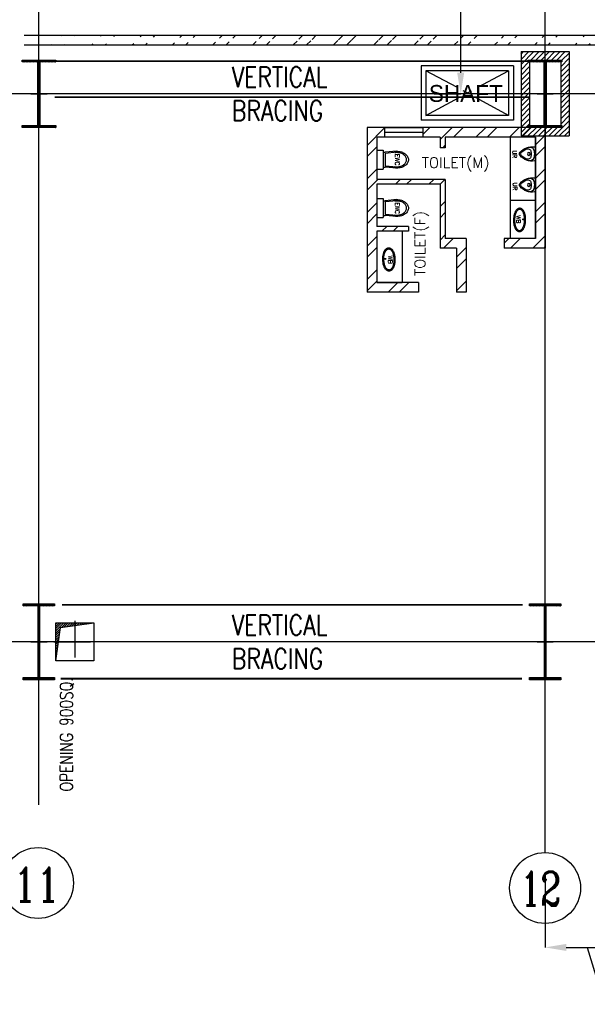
# Model space of a CAD drawing. Extents: x 361682 to 759535, y 756798 to 1113679.
# Tile 22 of 80: x 533034 to 546490, y 761104 to 784463. Entities that reach past the tile are written whole.
import ezdxf

# ---------------------------------------------------------------- set-up
doc = ezdxf.new("R2010")
doc.units = 0
doc.header["$LTSCALE"] = 700
doc.header["$MEASUREMENT"] = 0
doc.header["$PDMODE"] = 2
doc.header["$PDSIZE"] = -1
doc.linetypes.add('CENTER', pattern=[2, 1.25, -0.25, 0.25, -0.25])
doc.layers.get('0').update_dxf_attribs({"linetype": 'CONTINUOUS'})
doc.layers.get('DEFPOINTS').update_dxf_attribs({"linetype": 'CONTINUOUS'})
for name, color, linetype in [('BRACING', 7, 'CONTINUOUS'), ('CEN', 2, 'CENTER'), ('COL', 1, 'CONTINUOUS'), ('DIM', 4, 'CONTINUOUS'), ('EXPERIMENT', 210, 'CONTINUOUS'), ('FIXTURES', 11, 'CONTINUOUS'), ('GRID', 9, 'CONTINUOUS'), ('LAYOUT', 4, 'CONTINUOUS'), ('OPENING', 3, 'CONTINUOUS'), ('ROOM', 7, 'CONTINUOUS'), ('TEXT', 4, 'CONTINUOUS'), ('WALL', 7, 'CONTINUOUS')]:
    doc.layers.add(name, color=color, linetype=linetype)
doc.styles.add('HTX11', font='O8111901')
doc.styles.add('ROMANC', font='romanc')
doc.styles.add('ROMANS', font='romans.shx')
doc.styles.add('ROMANT', font='ROMANT')
doc.dimstyles.new('K2', dxfattribs={"dimtxt": 700, "dimasz": 500, "dimexe": 500, "dimexo": 200, "dimgap": 200, "dimtad": 1, "dimdec": 0, "dimzin": 0, "dimdsep": 46, "dimtxsty": 'ROMANT', "dimcen": 0.09, "dimclrd": 256, "dimclre": 9, "dimclrt": 256, "dimadec": 0, "dimazin": 0, "dimtfac": 1, "dimtdec": 0, "dimtofl": 0, "dimtmove": 1, "dimatfit": 3, "dimfxl": 0.18, "dimtolj": 1, "dimtzin": 0, "dimarcsym": 0})

# ---------------------------------------------------------------- blocks, each defined once
blk = doc.blocks.new('C-ROW COLUMN')
at = {"layer": 'COL'}
h = blk.add_hatch(dxfattribs=at)
h.set_pattern_fill('ANSI31', color=256, scale=200, style=0)
h.set_pattern_definition([(45, (-1315.907, -6.545), (-17.6776695, 17.6776695), [])])
h.paths.add_polyline_path([(77855, 120865), (77055, 120865), (77055, 120820), (77855, 120820)])
h.paths.add_polyline_path([(77478, 120820), (77433, 120820), (77433, 119310), (77478, 119310)])
h.paths.add_polyline_path([(77855, 119310), (77055, 119310), (77055, 119265), (77855, 119265)])
at = {"layer": 'CEN'}
for p, q in [((77455, 119265), (77455, 120865)), ((77264, 120065), (77647, 120065))]:
    blk.add_line(p, q, dxfattribs=at)
at = {"layer": 'COL'}
for points in [[(77055, 120865), (77855, 120865), (77855, 120820), (77055, 120820)], [(77433, 120820), (77478, 120820), (77478, 119310), (77433, 119310)], [(77055, 119310), (77855, 119310), (77855, 119265), (77055, 119265)]]:
    blk.add_lwpolyline(points, close=True, dxfattribs=at)
blk = doc.blocks.new('B-ROW COLUMN')
at = {"layer": 'COL'}
h = blk.add_hatch(dxfattribs=at)
h.set_pattern_fill('ANSI31', color=256, scale=200, style=0)
h.set_pattern_definition([(45, (155648.048, 63141.767), (-17.67767, 17.67767), [])])
h.paths.add_polyline_path([(171220, 85178), (171960, 85178), (171960, 85128), (171220, 85128)])
h.paths.add_polyline_path([(171574, 86878), (171606, 86878), (171606, 85178), (171574, 85178)])
h.paths.add_polyline_path([(171220, 86928), (171960, 86928), (171960, 86878), (171220, 86878)])
blk.add_line((171590, 85128), (171590, 86928))
at = {"layer": 'CEN'}
for p, q in [((171590, 85128), (171590, 86928)), ((171399, 86028), (171782, 86028))]:
    blk.add_line(p, q, dxfattribs=at)
at = {"layer": 'COL'}
for points in [[(171220, 86928), (171960, 86928), (171960, 86878), (171220, 86878)], [(171574, 86878), (171606, 86878), (171606, 85178), (171574, 85178)], [(171220, 85178), (171960, 85178), (171960, 85128), (171220, 85128)]]:
    blk.add_lwpolyline(points, close=True, dxfattribs=at)
blk = doc.blocks.new('*D315')
at = {"layer": 'DEFPOINTS', "color": 0, "transparency": 16777216}
for p in [(542859, 793705), (543489, 793705), (542859, 782705)]:
    blk.add_point(p, dxfattribs=at)
at = {"layer": 'DIM', "color": 9, "lineweight": -2, "transparency": 16777216}
for p, q in [((542859, 793705), (543489, 793705)), ((542859, 782705), (543489, 782705))]:
    blk.add_line(p, q, dxfattribs=at)
at = {"layer": 'DIM', "lineweight": -2, "transparency": 16777216}
blk.add_line((543489, 783205), (543489, 793205), dxfattribs=at)
at = {"layer": 'DIM', "transparency": 16777216}
for points in [[(543405, 793205), (543572, 793205), (543489, 793705)], [(543405, 783205), (543572, 783205), (543489, 782705)]]:
    blk.add_solid(points, dxfattribs=at)
at = {"layer": 'DIM', "transparency": 16777216, "insert": (542939, 788205), "char_height": 700, "attachment_point": 5, "rotation": 90, "style": 'ROMANT'}
blk.add_mtext('\\A1;11000', dxfattribs=at)
blk = doc.blocks.new('EWC')
at = {"layer": 'FIXTURES'}
for p, q in [((-225, 0), (225, 0)), ((-225, 0), (-225, -150)), ((225, 0), (225, -150)), ((-225, -150), (225, -150)), ((-200, -475), (-175, -200)), ((-175, -150), (-175, -200)), ((-175, -477), (-150, -200)), ((-150, -200), (150, -200)), ((175, -477), (150, -200)), ((175, -150), (175, -200)), ((200, -475), (175, -200))]:
    blk.add_line(p, q, dxfattribs=at)
for points in [[(-194, -407, 0.045361), (-200, -475, 0.073281), (-184, -584, 0.084248), (-141, -669, 0.106469), (-73, -731, 0.130159), (0, -750, 0.130159)], [(-170, -426, 0.045361), (-175, -477, 0.078863), (-161, -565, 0.088085), (-124, -635, 0.105295), (-65, -684, 0.12183), (0, -700, 0.12183), (65, -684, 0.105295), (124, -635, 0.088085), (161, -565, 0.078863), (175, -477, 0.078863)], [(0, -750, 0.130159), (73, -731, 0.106469), (141, -669, 0.084248), (184, -584, 0.073281), (200, -475, 0.045361), (194, -407, 0.084248)], [(175, -477, 0.045361), (170, -426, 0.088085)]]:
    blk.add_lwpolyline(points, format="xyb", dxfattribs=at)
blk = doc.blocks.new('UR')
at = {"layer": 'FIXTURES'}
blk.add_line((141, 0), (-141, 0), dxfattribs=at)
blk.add_circle((1, -155), 35, dxfattribs=at)
for centre, radius, start, end in [((212, -77), 382, 171.7869, 228.8604), ((-141, -25), 25.5, 90, 171.7869), ((-57, -136), 106, 96.56, 189.9101), ((-48, -181), 76.3, 98.4336, 208.0724), ((212, -77), 357, 203.2652, 228.8604), ((-212, -77), 357, 311.1395, 336.7347), ((-212, -77), 382, 311.1395, 8.2132), ((48, -181), 76.3, 331.9275, 81.5664), ((57, -136), 106, 350.0899, 83.4401), ((141, -25), 25.5, 8.2132, 90), ((0, -320), 59.5, 228.8603, 311.1396), ((0, -320), 34, 228.8604, 311.1395)]:
    blk.add_arc(centre, radius, start, end, dxfattribs=at)
at = {"layer": 'FIXTURES', "linetype": 'Continuous'}
for radius, start, end in [(396, 79.9294, 100.0706), (320, 79.4062, 100.5938)]:
    blk.add_arc((0, -421), radius, start, end, dxfattribs=at)
blk = doc.blocks.new('*D376')
at = {"layer": 'DEFPOINTS', "color": 0, "transparency": 16777216}
for p in [(547490, 764705), (545490, 764208), (547490, 762454)]:
    blk.add_point(p, dxfattribs=at)
at = {"layer": 'DIM', "color": 9, "lineweight": -2, "transparency": 16777216}
for p, q in [((547490, 764705), (547490, 762454)), ((545490, 764208), (545490, 762454))]:
    blk.add_line(p, q, dxfattribs=at)
at = {"layer": 'DIM', "lineweight": -2, "transparency": 16777216}
for p, q in [((545990, 762454), (546990, 762454)), ((546490, 762454), (546895, 761104)), ((546895, 761104), (549761, 761104))]:
    blk.add_line(p, q, dxfattribs=at)
at = {"layer": 'DIM', "transparency": 16777216}
for points in [[(545990, 762538), (545990, 762371), (545490, 762454)], [(546990, 762538), (546990, 762371), (547490, 762454)]]:
    blk.add_solid(points, dxfattribs=at)
at = {"layer": 'DIM', "transparency": 16777216, "insert": (548328, 761654), "char_height": 700, "attachment_point": 5, "style": 'ROMANT'}
blk.add_mtext('\\A1;2000', dxfattribs=at)

msp = doc.modelspace()

# ---------------------------------------------------------------- hatches: boundary and pattern name
h = msp.add_hatch()
h.set_pattern_fill('ANSI32', color=256, scale=1800, style=0)
h.set_pattern_definition([(45, (397813.8, 645979.6), (-477.297, 477.297), []), (45, (398132, 645979.6), (-477.297, 477.297), [])])
edge = h.paths.add_edge_path()
edge.add_line((533139.5, 784094.9), (549179.5, 784094.9))
edge.add_line((533139.5, 783864.9), (549064.5, 783864.9))
h = msp.add_hatch()
h.set_pattern_fill('ANSI31', color=6, scale=700, style=0)
h.set_pattern_definition([(45, (984096.98, -31195.09), (-61.871843, 61.871843), [])])
h.paths.add_polyline_path([(545489.5, 781904.9), (545119.5, 781904.9), (545089.5, 781904.9), (545089.5, 781949.9), (545119.5, 781949.9), (545119.5, 782647.4), (544919.5, 782647.4), (544919.5, 781704.9), (545489.5, 781704.9)])
h.paths.add_polyline_path([(545119.5, 783459.9), (545089.5, 783459.9), (545089.5, 783504.9), (545889.5, 783504.9), (545889.5, 783459.9), (545859.5, 783459.9), (545859.5, 782762.4), (546059.5, 782762.4), (546059.5, 783704.9), (544919.5, 783704.9), (544919.5, 782762.4), (545119.5, 782762.4)])
h.paths.add_polyline_path([(546059.5, 782647.4), (545859.5, 782647.4), (545859.5, 781949.9), (545889.5, 781949.9), (545889.5, 781904.9), (545489.5, 781904.9), (545489.5, 781704.9), (546059.5, 781704.9)])
h.paths.add_polyline_path([(545119.5, 782704.9), (544919.5, 782704.9), (544919.5, 782647.4), (545119.5, 782647.4)])
h.paths.add_polyline_path([(545119.5, 782762.4), (544919.5, 782762.4), (544919.5, 782704.9), (545119.5, 782704.9)])
h.paths.add_polyline_path([(546059.5, 782704.9), (545859.5, 782704.9), (545859.5, 782647.4), (546059.5, 782647.4)])
h.paths.add_polyline_path([(546059.5, 782762.4), (545859.5, 782762.4), (545859.5, 782704.9), (546059.5, 782704.9)])
at = {"layer": 'OPENING'}
h = msp.add_hatch(dxfattribs=at)
h.set_pattern_fill('ANSI31', color=256, scale=300, style=0)
h.set_pattern_definition([(45, (380569.832, 685481.826), (-26.516504, 26.516504), [])])
h.paths.add_polyline_path([(533952.8, 769704.9), (533889.5, 769704.9), (533889.5, 769254.9)])
h.paths.add_polyline_path([(534000.4, 770044), (534339.5, 770091.7), (534339.5, 770154.9), (533889.5, 770154.9), (533889.5, 769704.9), (533952.8, 769704.9)])
h.paths.add_polyline_path([(534789.5, 770154.9), (534339.5, 770154.9), (534339.5, 770091.7)])
at = {"layer": 'WALL', "linetype": 'Continuous'}
h = msp.add_hatch(dxfattribs=at)
h.set_pattern_fill('ANSI32', color=9, scale=1500, angle=360, style=0)
h.set_pattern_definition([(45, (397813.8, 645979.6), (-397.7476, 397.7476), []), (45, (398078.95, 645979.6), (-397.7476, 397.7476), [])])
h.paths.add_polyline_path([(542592.5, 781904.9), (542592.5, 781674.9), (542999, 781674.9), (542999, 781424.9), (543124, 781424.9), (543124, 781674.9), (545259.5, 781674.9), (545259.5, 779274.9), (544519, 779274.9), (544519, 779044.9), (545489.5, 779044.9), (545489.5, 781904.9)])
h.paths.add_polyline_path([(541269, 780639.9), (541269, 779464.9), (541269, 777999.5), (542489, 777999.5), (542489, 778229.5), (541499, 778229.5), (541499, 779444.9), (542249, 779444.9), (542249, 779559.9), (541499, 779559.9), (541499, 780444.9), (541499, 780559.9), (542999, 780559.9), (542999, 780309.9), (542999, 780294.9), (542999, 779044.9), (543389, 779044.9), (543389, 777999.5), (543619, 777999.5), (543619, 779274.9), (543124, 779274.9), (543124, 780294.9), (543124, 780674.9), (541499, 780674.9), (541499, 780714.9), (541499, 781674.9), (541692.5, 781674.9), (541692.5, 781904.9), (541269, 781904.9)])

# ---------------------------------------------------------------- linework, layer by layer
at = {"color": 6}
for p, q in [((544919.5, 783704.9), (546059.5, 783704.9)), ((544919.5, 783704.9), (544919.5, 781704.9)), ((546059.5, 783704.9), (546059.5, 781704.9)), ((545119.5, 783504.9), (545119.5, 781904.9)), ((545859.5, 783504.9), (545859.5, 781904.9))]:
    msp.add_line(p, q, dxfattribs=at)
msp.add_line((544659.5, 780183.5), (545259.5, 780183.5))
msp.add_lwpolyline([(541692.5, 781904.9), (542592.5, 781904.9), (542592.5, 781674.9), (541692.5, 781674.9)], close=True)
for centre, radius in [((544972.6, 779724.8), 13.3), ((541696.9, 778786.3), 13.3), ((533468.5, 763981.6), 840.3), ((533468.5, 763981.6), 840.3), ((545489.5, 763864.2), 840.3), ((545489.5, 763864.2), 840.3)]:
    msp.add_circle(centre, radius)
for points, knots in [([(544889.1, 779988.6), (544893.4, 779988.5), (544897.7, 779988.1), (544906.2, 779986.7), (544910.4, 779985.7), (544918.5, 779983.2), (544922.4, 779981.7), (544930, 779978.2), (544933.6, 779976.2), (544940.5, 779972), (544943.8, 779969.7), (544950.1, 779964.8), (544953.1, 779962.2), (544960.3, 779955.4), (544964.3, 779951), (544971.8, 779941.9), (544975.3, 779937.1), (544981.9, 779927.1), (544985, 779921.9), (544990.8, 779911.1), (544993.5, 779905.5), (545000, 779890.9), (545003.5, 779881.7), (545009.9, 779862.5), (545012.7, 779852.5), (545017.6, 779831.9), (545019.8, 779821.2), (545023.4, 779799.5), (545024.8, 779788.4), (545028.1, 779755), (545029, 779732.2), (545028, 779686.7), (545026.2, 779664), (545021.1, 779627.4), (545018.5, 779613.1), (545012.1, 779585.5), (545008.4, 779572.3), (545000.8, 779549.8), (544997.1, 779540.4), (544989.1, 779522.4), (544984.7, 779513.8), (544976.2, 779499.5), (544972.2, 779493.5), (544963.7, 779482.1), (544959.1, 779476.7), (544950.3, 779467.7), (544946.3, 779464.1), (544937.6, 779457.3), (544933.1, 779454.1), (544924.2, 779449), (544920.1, 779447), (544911.4, 779443.4), (544906.9, 779441.9), (544897.6, 779439.7), (544892.8, 779438.9), (544883.2, 779438.1), (544878.3, 779438.1), (544868.5, 779438.9), (544863.7, 779439.7), (544854.4, 779442), (544849.9, 779443.5), (544841.2, 779447.1), (544837, 779449.2), (544829.1, 779453.8), (544825.3, 779456.3), (544818.2, 779461.8), (544814.9, 779464.7), (544808.4, 779470.8), (544805.4, 779474), (544799.7, 779480.7), (544796.9, 779484.1), (544790.1, 779493.5), (544786.2, 779499.6), (544778.9, 779512.4), (544775.6, 779519), (544769.4, 779532.9), (544766.5, 779540), (544761.2, 779554.9), (544758.8, 779562.5), (544753.2, 779582.5), (544750.3, 779595.1), (544745.6, 779621.2), (544743.7, 779634.6), (544740.9, 779661.9), (544740, 779675.8), (544739.3, 779703.7), (544739.4, 779717.8), (544740.8, 779749.2), (544742.4, 779766.5), (544747, 779800.2), (544750.1, 779816.6), (544756.8, 779844.3), (544760.1, 779855.9), (544767.6, 779878), (544771.8, 779888.6), (544780.1, 779906.4), (544783.9, 779913.9), (544792.3, 779928), (544796.8, 779934.7), (544805.5, 779946), (544809.5, 779950.6), (544818.2, 779959.4), (544822.8, 779963.6), (544831.6, 779970.3), (544835.7, 779973), (544844.3, 779978), (544848.8, 779980.2), (544858.3, 779983.9), (544863.2, 779985.5), (544873.4, 779987.7), (544878.7, 779988.3), (544885.7, 779988.6), (544887.4, 779988.6), (544889.1, 779988.6)], [0, 0, 0, 0, 0.0608453, 0.0608453, 0.1216906, 0.1216906, 0.182536, 0.182536, 0.2433813, 0.2433813, 0.3042266, 0.3042266, 0.3650719, 0.3650719, 0.4572348, 0.4572348, 0.5493976, 0.5493976, 0.6415605, 0.6415605, 0.7337233, 0.7337233, 0.8750515, 0.8750515, 1.0163796, 1.0163796, 1.1577077, 1.1577077, 1.2990359, 1.2990359, 1.5762676, 1.5762676, 1.8534994, 1.8534994, 2.0373495, 2.0373495, 2.2211995, 2.2211995, 2.3633121, 2.3633121, 2.5054247, 2.5054247, 2.6154864, 2.6154864, 2.725548, 2.725548, 2.8099176, 2.8099176, 2.8942871, 2.8942871, 2.9627198, 2.9627198, 3.0311525, 3.0311525, 3.0995852, 3.0995852, 3.1680179, 3.1680179, 3.2364506, 3.2364506, 3.3048832, 3.3048832, 3.3733159, 3.3733159, 3.4417486, 3.4417486, 3.5101813, 3.5101813, 3.578614, 3.578614, 3.6470467, 3.6470467, 3.7583174, 3.7583174, 3.8695881, 3.8695881, 3.9808588, 3.9808588, 4.0921295, 4.0921295, 4.2632717, 4.2632717, 4.4344138, 4.4344138, 4.605556, 4.605556, 4.7766981, 4.7766981, 4.9888783, 4.9888783, 5.2010585, 5.2010585, 5.3616704, 5.3616704, 5.5222823, 5.5222823, 5.6463167, 5.6463167, 5.770351, 5.770351, 5.8661503, 5.8661503, 5.9619495, 5.9619495, 6.0363066, 6.0363066, 6.1106636, 6.1106636, 6.1850206, 6.1850206, 6.2593776, 6.2593776, 6.2831853, 6.2831853, 6.2831853, 6.2831853]), ([(544888.6, 779963.6), (544890.6, 779963.6), (544892.6, 779963.4), (544896.7, 779963), (544898.8, 779962.6), (544902.6, 779961.8), (544904.4, 779961.4), (544908.7, 779960.1), (544911.2, 779959.2), (544916.1, 779957.1), (544918.5, 779955.9), (544923.1, 779953.4), (544925.4, 779952), (544933.3, 779946.5), (544938.7, 779941.8), (544945.3, 779934.6), (544947, 779932.7), (544951.2, 779927.6), (544953.7, 779924.2), (544960.1, 779915), (544963.7, 779908.8), (544969.6, 779897.6), (544971.9, 779892.7), (544976.3, 779882.6), (544978.3, 779877.4), (544984.7, 779859.6), (544988.6, 779846.2), (544995, 779818.1), (544997.6, 779803.3), (545001.5, 779772.9), (545002.7, 779757.2), (545003.8, 779725.5), (545003.7, 779709.5), (545002.1, 779677.7), (545000.7, 779661.9), (544996.4, 779631.1), (544993.6, 779616.1), (544987.4, 779590.1), (544984.2, 779578.9), (544977, 779557.5), (544973, 779547.4), (544966.1, 779532.5), (544963.5, 779527.4), (544958.9, 779519.2), (544957, 779516.1), (544953.2, 779510.2), (544951.3, 779507.3), (544947.6, 779502.3), (544946, 779500.2), (544942.7, 779496.1), (544941, 779494.2), (544937.3, 779490.1), (544935.3, 779488.1), (544931.2, 779484.3), (544929.1, 779482.4), (544923.9, 779478.3), (544920.8, 779476), (544914.2, 779472), (544910.9, 779470.3), (544905.5, 779468), (544903.7, 779467.3), (544900, 779466.1), (544898.1, 779465.5), (544894.3, 779464.6), (544892.4, 779464.2), (544889, 779463.7), (544887.6, 779463.5), (544884.5, 779463.3), (544882.8, 779463.2), (544879.3, 779463.2), (544877.6, 779463.2), (544873.9, 779463.5), (544871.8, 779463.8), (544868.4, 779464.3), (544867, 779464.6), (544862.8, 779465.6), (544860, 779466.5), (544855.2, 779468.3), (544853.1, 779469.2), (544849, 779471.2), (544847, 779472.3), (544843.1, 779474.6), (544841.2, 779475.9), (544834.5, 779480.7), (544829.9, 779484.7), (544822.7, 779492.1), (544820, 779495.3), (544815.1, 779501.6), (544813, 779504.5), (544808.9, 779510.6), (544807, 779513.6), (544802.1, 779522.2), (544799.1, 779527.8), (544793.6, 779539.7), (544791.1, 779545.9), (544786.3, 779558.9), (544784.1, 779565.6), (544780, 779579.5), (544778.1, 779586.7), (544774.7, 779601.5), (544773.1, 779609.1), (544770.5, 779624.6), (544769.3, 779632.5), (544766.2, 779657.6), (544765, 779675.3), (544764.2, 779710.9), (544764.7, 779728.9), (544767.1, 779761.4), (544768.8, 779776), (544773.3, 779804.5), (544776.1, 779818.3), (544782.2, 779842.3), (544785.3, 779852.6), (544791.6, 779870.4), (544794.5, 779877.9), (544799.7, 779889.5), (544801.8, 779893.8), (544806.1, 779902), (544808.3, 779906), (544812.9, 779913.7), (544815.3, 779917.3), (544820, 779923.9), (544822.3, 779926.9), (544827, 779932.6), (544829.4, 779935.2), (544834.5, 779940.3), (544837.1, 779942.7), (544845, 779949.3), (544850.5, 779953), (544858.8, 779957.2), (544861.2, 779958.2), (544866.6, 779960.3), (544869.7, 779961.3), (544874, 779962.2), (544875.2, 779962.5), (544877.5, 779962.8), (544878.6, 779963), (544881.4, 779963.4), (544883.1, 779963.5), (544885.8, 779963.6), (544886.8, 779963.6), (544888.1, 779963.6), (544888.3, 779963.6), (544888.6, 779963.6)], [0, 0, 0, 0, 0.039323, 0.039323, 0.0800511, 0.0800511, 0.1160392, 0.1160392, 0.1679002, 0.1679002, 0.2197611, 0.2197611, 0.2716221, 0.2716221, 0.4084215, 0.4084215, 0.455838, 0.455838, 0.5323189, 0.5323189, 0.6568025, 0.6568025, 0.7451255, 0.7451255, 0.8334485, 0.8334485, 1.0365402, 1.0365402, 1.2396318, 1.2396318, 1.4427235, 1.4427235, 1.6458151, 1.6458151, 1.8489068, 1.8489068, 2.0519985, 2.0519985, 2.2182553, 2.2182553, 2.3845574, 2.3845574, 2.4798242, 2.4798242, 2.5412492, 2.5412492, 2.6026742, 2.6026742, 2.6507957, 2.6507957, 2.6989171, 2.6989171, 2.7523613, 2.7523613, 2.8058055, 2.8058055, 2.8805669, 2.8805669, 2.9553284, 2.9553284, 2.9936438, 2.9936438, 3.0319593, 3.0319593, 3.0702747, 3.0702747, 3.0979887, 3.0979887, 3.1315898, 3.1315898, 3.1651909, 3.1651909, 3.2045151, 3.2045151, 3.2327909, 3.2327909, 3.2893425, 3.2893425, 3.3338374, 3.3338374, 3.3783322, 3.3783322, 3.4228271, 3.4228271, 3.5394532, 3.5394532, 3.6187237, 3.6187237, 3.6846566, 3.6846566, 3.7484837, 3.7484837, 3.8553032, 3.8553032, 3.9621227, 3.9621227, 4.0689423, 4.0689423, 4.1757618, 4.1757618, 4.2825814, 4.2825814, 4.3894009, 4.3894009, 4.616945, 4.616945, 4.8444892, 4.8444892, 5.0345334, 5.0345334, 5.2245776, 5.2245776, 5.3803366, 5.3803366, 5.5041285, 5.5041285, 5.5805951, 5.5805951, 5.6570617, 5.6570617, 5.7335284, 5.7335284, 5.8010828, 5.8010828, 5.8686373, 5.8686373, 5.9361917, 5.9361917, 6.0658987, 6.0658987, 6.1170045, 6.1170045, 6.1803728, 6.1803728, 6.2030532, 6.2030532, 6.2257336, 6.2257336, 6.2586314, 6.2586314, 6.2782223, 6.2782223, 6.2831853, 6.2831853, 6.2831853, 6.2831853]), ([(541780.4, 779050.1), (541776.1, 779050), (541771.8, 779049.6), (541763.3, 779048.2), (541759.1, 779047.2), (541751, 779044.7), (541747, 779043.2), (541739.5, 779039.7), (541735.9, 779037.7), (541729, 779033.4), (541725.7, 779031.1), (541719.4, 779026.3), (541716.4, 779023.7), (541709.2, 779016.9), (541705.2, 779012.5), (541697.6, 779003.3), (541694.1, 778998.5), (541687.5, 778988.5), (541684.5, 778983.3), (541678.7, 778972.6), (541675.9, 778967), (541669.5, 778952.4), (541666, 778943.2), (541659.6, 778924), (541656.8, 778914), (541651.8, 778893.3), (541649.7, 778882.7), (541646.1, 778861), (541644.6, 778849.9), (541641.4, 778816.4), (541640.5, 778793.6), (541641.4, 778748.1), (541643.2, 778725.4), (541648.4, 778688.9), (541651, 778674.6), (541657.3, 778647), (541661.1, 778633.7), (541668.7, 778611.3), (541672.3, 778601.9), (541680.4, 778583.9), (541684.8, 778575.3), (541693.3, 778560.9), (541697.2, 778554.9), (541705.8, 778543.5), (541710.4, 778538.1), (541719.2, 778529.2), (541723.2, 778525.6), (541731.8, 778518.7), (541736.4, 778515.6), (541745.2, 778510.5), (541749.4, 778508.4), (541758, 778504.9), (541762.5, 778503.4), (541771.8, 778501.1), (541776.6, 778500.3), (541786.3, 778499.6), (541791.2, 778499.6), (541800.9, 778500.3), (541805.7, 778501.1), (541815.1, 778503.4), (541819.6, 778504.9), (541828.3, 778508.5), (541832.5, 778510.6), (541840.4, 778515.3), (541844.1, 778517.8), (541851.2, 778523.3), (541854.6, 778526.2), (541861, 778532.3), (541864, 778535.5), (541869.8, 778542.1), (541872.5, 778545.6), (541879.4, 778555), (541883.3, 778561.1), (541890.5, 778573.8), (541893.9, 778580.5), (541900.1, 778594.3), (541902.9, 778601.5), (541908.2, 778616.3), (541910.6, 778624), (541916.2, 778644), (541919.1, 778656.6), (541923.9, 778682.6), (541925.8, 778696), (541928.5, 778723.3), (541929.4, 778737.2), (541930.2, 778765.2), (541930, 778779.3), (541928.6, 778810.7), (541927.1, 778828), (541922.4, 778861.7), (541919.4, 778878.1), (541912.6, 778905.8), (541909.3, 778917.4), (541901.8, 778939.5), (541897.6, 778950.1), (541889.4, 778967.9), (541885.5, 778975.3), (541877.2, 778989.5), (541872.7, 778996.2), (541864, 779007.4), (541859.9, 779012.1), (541851.3, 779020.9), (541846.7, 779025), (541837.9, 779031.8), (541833.8, 779034.5), (541825.2, 779039.5), (541820.7, 779041.7), (541811.2, 779045.4), (541806.2, 779046.9), (541796, 779049.1), (541790.8, 779049.8), (541783.8, 779050.1), (541782.1, 779050.1), (541780.4, 779050.1)], [0, 0, 0, 0, 0.0608453, 0.0608453, 0.1216906, 0.1216906, 0.182536, 0.182536, 0.2433813, 0.2433813, 0.3042266, 0.3042266, 0.3650719, 0.3650719, 0.4572348, 0.4572348, 0.5493976, 0.5493976, 0.6415605, 0.6415605, 0.7337233, 0.7337233, 0.8750515, 0.8750515, 1.0163796, 1.0163796, 1.1577077, 1.1577077, 1.2990359, 1.2990359, 1.5762676, 1.5762676, 1.8534994, 1.8534994, 2.0373495, 2.0373495, 2.2211995, 2.2211995, 2.3633121, 2.3633121, 2.5054247, 2.5054247, 2.6154864, 2.6154864, 2.725548, 2.725548, 2.8099176, 2.8099176, 2.8942871, 2.8942871, 2.9627198, 2.9627198, 3.0311525, 3.0311525, 3.0995852, 3.0995852, 3.1680179, 3.1680179, 3.2364506, 3.2364506, 3.3048832, 3.3048832, 3.3733159, 3.3733159, 3.4417486, 3.4417486, 3.5101813, 3.5101813, 3.578614, 3.578614, 3.6470467, 3.6470467, 3.7583174, 3.7583174, 3.8695881, 3.8695881, 3.9808588, 3.9808588, 4.0921295, 4.0921295, 4.2632717, 4.2632717, 4.4344138, 4.4344138, 4.605556, 4.605556, 4.7766981, 4.7766981, 4.9888783, 4.9888783, 5.2010585, 5.2010585, 5.3616704, 5.3616704, 5.5222823, 5.5222823, 5.6463167, 5.6463167, 5.770351, 5.770351, 5.8661503, 5.8661503, 5.9619495, 5.9619495, 6.0363066, 6.0363066, 6.1106636, 6.1106636, 6.1850206, 6.1850206, 6.2593776, 6.2593776, 6.2831853, 6.2831853, 6.2831853, 6.2831853]), ([(541780.9, 779025.1), (541778.9, 779025), (541776.8, 779024.9), (541772.7, 779024.4), (541770.7, 779024.1), (541766.8, 779023.3), (541765, 779022.8), (541760.7, 779021.6), (541758.2, 779020.7), (541753.4, 779018.6), (541751, 779017.4), (541746.4, 779014.8), (541744.1, 779013.4), (541736.1, 779007.9), (541730.8, 779003.2), (541724.2, 778996.1), (541722.5, 778994.2), (541718.2, 778989), (541715.7, 778985.7), (541709.4, 778976.4), (541705.7, 778970.3), (541699.9, 778959.1), (541697.6, 778954.2), (541693.2, 778944.1), (541691.1, 778938.9), (541684.7, 778921.1), (541680.9, 778907.7), (541674.4, 778879.6), (541671.8, 778864.8), (541668, 778834.4), (541666.8, 778818.7), (541665.6, 778787), (541665.7, 778770.9), (541667.3, 778739.1), (541668.8, 778723.3), (541673, 778692.6), (541675.8, 778677.6), (541682, 778651.6), (541685.2, 778640.3), (541692.4, 778619), (541696.4, 778608.9), (541703.4, 778594), (541706, 778588.8), (541710.6, 778580.7), (541712.4, 778577.6), (541716.3, 778571.6), (541718.2, 778568.7), (541721.8, 778563.8), (541723.5, 778561.7), (541726.8, 778557.6), (541728.5, 778555.6), (541732.2, 778551.6), (541734.2, 778549.6), (541738.3, 778545.7), (541740.4, 778543.9), (541745.5, 778539.7), (541748.7, 778537.5), (541755.2, 778533.5), (541758.6, 778531.7), (541763.9, 778529.5), (541765.7, 778528.8), (541769.5, 778527.5), (541771.4, 778527), (541775.2, 778526.1), (541777.1, 778525.7), (541780.4, 778525.2), (541781.8, 778525), (541785, 778524.7), (541786.7, 778524.7), (541790.2, 778524.6), (541791.9, 778524.7), (541795.6, 778525), (541797.6, 778525.2), (541801, 778525.8), (541802.5, 778526.1), (541806.7, 778527.1), (541809.5, 778527.9), (541814.3, 778529.8), (541816.4, 778530.7), (541820.5, 778532.6), (541822.5, 778533.7), (541826.4, 778536.1), (541828.3, 778537.3), (541835, 778542.1), (541839.6, 778546.1), (541846.7, 778553.6), (541849.5, 778556.8), (541854.4, 778563), (541856.5, 778566), (541860.5, 778572), (541862.5, 778575.1), (541867.4, 778583.7), (541870.3, 778589.3), (541875.8, 778601.2), (541878.4, 778607.4), (541883.2, 778620.4), (541885.4, 778627.1), (541889.5, 778641), (541891.4, 778648.2), (541894.8, 778663), (541896.3, 778670.6), (541899, 778686.1), (541900.2, 778694), (541903.2, 778719.1), (541904.5, 778736.7), (541905.3, 778772.4), (541904.8, 778790.4), (541902.4, 778822.9), (541900.7, 778837.5), (541896.2, 778865.9), (541893.4, 778879.7), (541887.3, 778903.7), (541884.1, 778914.1), (541877.9, 778931.8), (541874.9, 778939.4), (541869.8, 778950.9), (541867.7, 778955.2), (541863.4, 778963.5), (541861.2, 778967.5), (541856.6, 778975.1), (541854.2, 778978.8), (541849.5, 778985.4), (541847.2, 778988.4), (541842.5, 778994), (541840, 778996.7), (541835, 779001.8), (541832.4, 779004.2), (541824.5, 779010.8), (541818.9, 779014.5), (541810.7, 779018.7), (541808.3, 779019.7), (541802.8, 779021.8), (541799.7, 779022.7), (541795.4, 779023.7), (541794.3, 779023.9), (541792, 779024.3), (541790.9, 779024.5), (541788, 779024.8), (541786.3, 779025), (541783.7, 779025.1), (541782.6, 779025.1), (541781.4, 779025.1), (541781.1, 779025.1), (541780.9, 779025.1)], [0, 0, 0, 0, 0.039323, 0.039323, 0.0800511, 0.0800511, 0.1160392, 0.1160392, 0.1679002, 0.1679002, 0.2197611, 0.2197611, 0.2716221, 0.2716221, 0.4084215, 0.4084215, 0.455838, 0.455838, 0.5323189, 0.5323189, 0.6568025, 0.6568025, 0.7451255, 0.7451255, 0.8334485, 0.8334485, 1.0365402, 1.0365402, 1.2396318, 1.2396318, 1.4427235, 1.4427235, 1.6458151, 1.6458151, 1.8489068, 1.8489068, 2.0519985, 2.0519985, 2.2182553, 2.2182553, 2.3845574, 2.3845574, 2.4798242, 2.4798242, 2.5412492, 2.5412492, 2.6026742, 2.6026742, 2.6507957, 2.6507957, 2.6989171, 2.6989171, 2.7523613, 2.7523613, 2.8058055, 2.8058055, 2.8805669, 2.8805669, 2.9553284, 2.9553284, 2.9936438, 2.9936438, 3.0319593, 3.0319593, 3.0702747, 3.0702747, 3.0979887, 3.0979887, 3.1315898, 3.1315898, 3.1651909, 3.1651909, 3.2045151, 3.2045151, 3.2327909, 3.2327909, 3.2893425, 3.2893425, 3.3338374, 3.3338374, 3.3783322, 3.3783322, 3.4228271, 3.4228271, 3.5394532, 3.5394532, 3.6187237, 3.6187237, 3.6846566, 3.6846566, 3.7484837, 3.7484837, 3.8553032, 3.8553032, 3.9621227, 3.9621227, 4.0689423, 4.0689423, 4.1757618, 4.1757618, 4.2825814, 4.2825814, 4.3894009, 4.3894009, 4.616945, 4.616945, 4.8444892, 4.8444892, 5.0345334, 5.0345334, 5.2245776, 5.2245776, 5.3803366, 5.3803366, 5.5041285, 5.5041285, 5.5805951, 5.5805951, 5.6570617, 5.6570617, 5.7335284, 5.7335284, 5.8010828, 5.8010828, 5.8686373, 5.8686373, 5.9361917, 5.9361917, 6.0658987, 6.0658987, 6.1170045, 6.1170045, 6.1803728, 6.1803728, 6.2030532, 6.2030532, 6.2257336, 6.2257336, 6.2586314, 6.2586314, 6.2782223, 6.2782223, 6.2831853, 6.2831853, 6.2831853, 6.2831853])]:
    msp.add_open_spline(points, degree=3, knots=knots)
at = {"layer": 'BRACING', "const_width": 40}
for points in [[(533889.5, 783482.4), (545089.5, 783482.4)], [(533859.5, 782627.4), (545119.5, 782627.4)], [(534038.1, 770579.9), (544956.8, 770579.9)], [(534007.4, 768829.9), (544941.6, 768829.9)]]:
    msp.add_lwpolyline(points, dxfattribs=at)
at = {"layer": 'CEN'}
for p, q in [((544624.8, 782194), (542664.8, 783254)), ((542664.8, 782194), (544624.8, 783254)), ((534339.5, 770204.9), (534339.5, 769204.9)), ((533839.5, 769704.9), (534839.5, 769704.9))]:
    msp.add_line(p, q, dxfattribs=at)
at = {"layer": 'EXPERIMENT'}
msp.add_line((542592.5, 781789.9), (541692.5, 781789.9), dxfattribs=at)
at = {"layer": 'GRID'}
for p, q in [((533489.5, 765833.4), (533489.5, 786204.9)), ((554555.5, 782704.9), (498426.5, 782704.9)), ((605443, 769704.9), (498425.6, 769704.9))]:
    msp.add_line(p, q, dxfattribs=at)
at = {"layer": 'GRID', "color": 8}
msp.add_line((602677, 782704.9), (539189.5, 782704.9), dxfattribs=at)
at = {"layer": 'LAYOUT', "color": 6}
msp.add_line((544919.5, 781704.9), (546059.5, 781704.9), dxfattribs=at)
at = {"layer": 'OPENING'}
msp.add_line((542099, 779444.9), (542099, 778229.5), dxfattribs=at)
at = {"layer": 'OPENING', "flags": 128}
msp.add_lwpolyline([(544659.5, 781674.9), (544659.5, 779274.9)], dxfattribs=at)
at = {"layer": 'OPENING'}
msp.add_lwpolyline([(533889.5, 770154.9), (534789.5, 770154.9), (534789.5, 769254.9), (533889.5, 769254.9)], close=True, dxfattribs=at)
msp.add_lwpolyline([(533889.5, 769254.9), (534000.4, 770044), (534789.5, 770154.9)], dxfattribs=at)
at = {"layer": 'ROOM', "color": 7}
msp.add_line((544919.5, 782762.4), (544919.5, 782647.4), dxfattribs=at)
at = {"layer": 'WALL'}
for p, q in [((545489.5, 764704.5), (545489.5, 786204.9)), ((533139.5, 784094.9), (549179.5, 784094.9)), ((533139.5, 783864.9), (549064.5, 783864.9)), ((544739.8, 783369), (542549.8, 783369)), ((542549.8, 783369), (542549.8, 782079)), ((544624.8, 783254), (542664.8, 783254)), ((542664.8, 783254), (542664.8, 782194)), ((544624.8, 783254), (544624.8, 782194)), ((544739.8, 783369), (544739.8, 782079)), ((544739.8, 782079), (542549.8, 782079)), ((544624.8, 782194), (542664.8, 782194)), ((541269, 781904.9), (541269, 777999.5)), ((545549, 781904.9), (541269, 781904.9)), ((541269, 781904.9), (541269, 780639.9)), ((541499, 781674.9), (541499, 780674.9)), ((541499, 781674.9), (541499, 780854.9)), ((542999, 781674.9), (541499, 781674.9)), ((542999, 781674.9), (541499, 781674.9)), ((542999, 781674.9), (542999, 781424.9)), ((543124, 781674.9), (543124, 781424.9)), ((545259.5, 781674.9), (543124, 781674.9)), ((545259.5, 779274.9), (545259.5, 781674.9)), ((545259.5, 781674.9), (545259.5, 779274.9)), ((545489.5, 779274.9), (545489.5, 781678.6)), ((543124, 781424.9), (542999, 781424.9)), ((541269, 780829.9), (541269, 779464.9)), ((541499, 780714.9), (541499, 780674.9)), ((543124, 780674.9), (541499, 780674.9)), ((543124, 780674.9), (541499, 780674.9)), ((543124, 780674.9), (543124, 780309.9)), ((543124, 780674.9), (543124, 780294.9)), ((541499, 780559.9), (541499, 779559.9)), ((542999, 780559.9), (541499, 780559.9)), ((541499, 780444.9), (541499, 779559.9)), ((541499, 780444.9), (541499, 779559.9)), ((542999, 780559.9), (542999, 780309.9)), ((542999, 780444.9), (542999, 780294.9)), ((542999, 780294.9), (542999, 779044.9)), ((543124, 780294.9), (543124, 779274.9)), ((542249, 779559.9), (541499, 779559.9)), ((542249, 779559.9), (541499, 779559.9)), ((542249, 779559.9), (542249, 779444.9)), ((543124, 779694.9), (543124, 779464.9)), ((541499, 779444.9), (541499, 778229.5)), ((542249, 779444.9), (541499, 779444.9)), ((543619, 779274.9), (543124, 779274.9)), ((543619, 779274.9), (543124, 779274.9)), ((545259.5, 779274.9), (544519, 779274.9)), ((544519, 779274.9), (544519, 779044.9)), ((543389, 779044.9), (542999, 779044.9)), ((545489.5, 779044.9), (544519, 779044.9)), ((542489, 778229.5), (541499, 778229.5)), ((541499, 778229.5), (542099, 778229.5)), ((542489, 777999.5), (541269, 777999.5)), ((543619, 777999.5), (543389, 777999.5))]:
    msp.add_line(p, q, dxfattribs=at)
at = {"layer": 'WALL', "flags": 128}
for points in [[(545489.5, 781904.9), (545489.5, 779044.9)], [(545259.5, 781339.9), (545259.5, 779274.9)], [(545259.5, 781339.9), (545259.5, 779274.9)], [(543619, 779274.9), (543619, 777999.5)], [(543389, 779044.9), (543389, 777999.5)], [(542489, 778229.5), (542489, 777999.5)]]:
    msp.add_lwpolyline(points, dxfattribs=at)

# ---------------------------------------------------------------- block references
for name, p in [('C-ROW COLUMN', (456034.1, 662639.7)), ('C-ROW COLUMN', (468034.1, 662639.7)), ('B-ROW COLUMN', (361899.3, 683677.3)), ('B-ROW COLUMN', (373899.3, 683677.3))]:
    msp.add_blockref(name, p)
at = {"layer": 'FIXTURES', "xscale": -1}
for name, p, rotation in [('EWC', (541499, 781141.9), 90), ('UR', (545259.5, 781277.6), 270), ('UR', (545259.5, 780541.8), 270), ('EWC', (541499, 779994.9), 90)]:
    msp.add_blockref(name, p, dxfattribs=dict(at, rotation=rotation))

# ---------------------------------------------------------------- texts
at = {"layer": 'TEXT', "linetype": 'Continuous'}
for s, height, style, p in [('SHAFT', 400, 'HTX11', (542733.8, 782513.7)), ('TOILET(M)', 250, 'ROMANS', (542566.1, 780946.5))]:
    msp.add_text(s, height=height, dxfattribs=dict(at, style=style)).set_placement(p)
at = {"layer": 'TEXT', "linetype": 'Continuous', "style": 'ROMANS'}
msp.add_text('TOILET(F)', height=250, rotation=90, dxfattribs=at).set_placement((542648, 778383.3))
at = {"layer": 'TEXT', "style": 'ROMANS', "width": 0.8}
msp.add_text('OPENING 900SQ.', height=300, rotation=90, dxfattribs=at).set_placement((534289.5, 766154.9))
at = {"layer": 'TEXT', "style": 'ROMANC'}
for s, width, p in [('11', 0.8, (532879.2, 763545.8)), ('12', 0.7, (544902.4, 763448.2))]:
    msp.add_text(s, height=800, dxfattribs=dict(at, width=width)).set_placement(p)
at = {"layer": 'TEXT', "char_height": 480, "width": 2515.419, "attachment_point": 1, "style": 'ROMANS'}
for insert in [(538058.4, 783344.9), (538058.4, 770344.9)]:
    msp.add_mtext('{\\W0.8;VERTICAL BRACING}', dxfattribs=dict(at, insert=insert))
at = {"layer": 'TEXT', "ltscale": 0.2, "char_height": 100, "width": 1089.049, "attachment_point": 3, "rotation": 270, "style": 'ROMANS'}
for s, insert in [('EWC', (542036, 781004.4)), ('UR', (544817.9, 781180.7)), ('UR', (544826.9, 780417.7)), ('EWC', (542036, 779857.4)), ('WB', (544908.4, 779631.7)), ('WB', (541869.9, 778673.7))]:
    msp.add_mtext(s, dxfattribs=dict(at, insert=insert))

# ---------------------------------------------------------------- dimensions: what is measured, and where the dimension line sits
at = {"layer": 'DIM'}
dim = msp.add_linear_dim(base=(543488.7, 793704.9), p1=(542859.1, 782704.9), p2=(542859.1, 793704.9), angle=90, dimstyle='K2', override={"dimexe": 0, "dimexo": 0}, dxfattribs=at)
dim.commit()
dim.dimension.update_dxf_attribs({"geometry": '*D315', "text_midpoint": (542938.7, 788204.9)})
dim = msp.add_linear_dim(base=(547489.5, 762454.4), p1=(545489.5, 764207.8), p2=(547489.5, 764704.5), dimstyle='K2', override={"dimexe": 0, "dimexo": 0}, dxfattribs=at)
dim.commit()
dim.dimension.update_dxf_attribs({"geometry": '*D376', "text_midpoint": (547094.5, 761654.4)})

doc.saveas('drawing.dxf')
